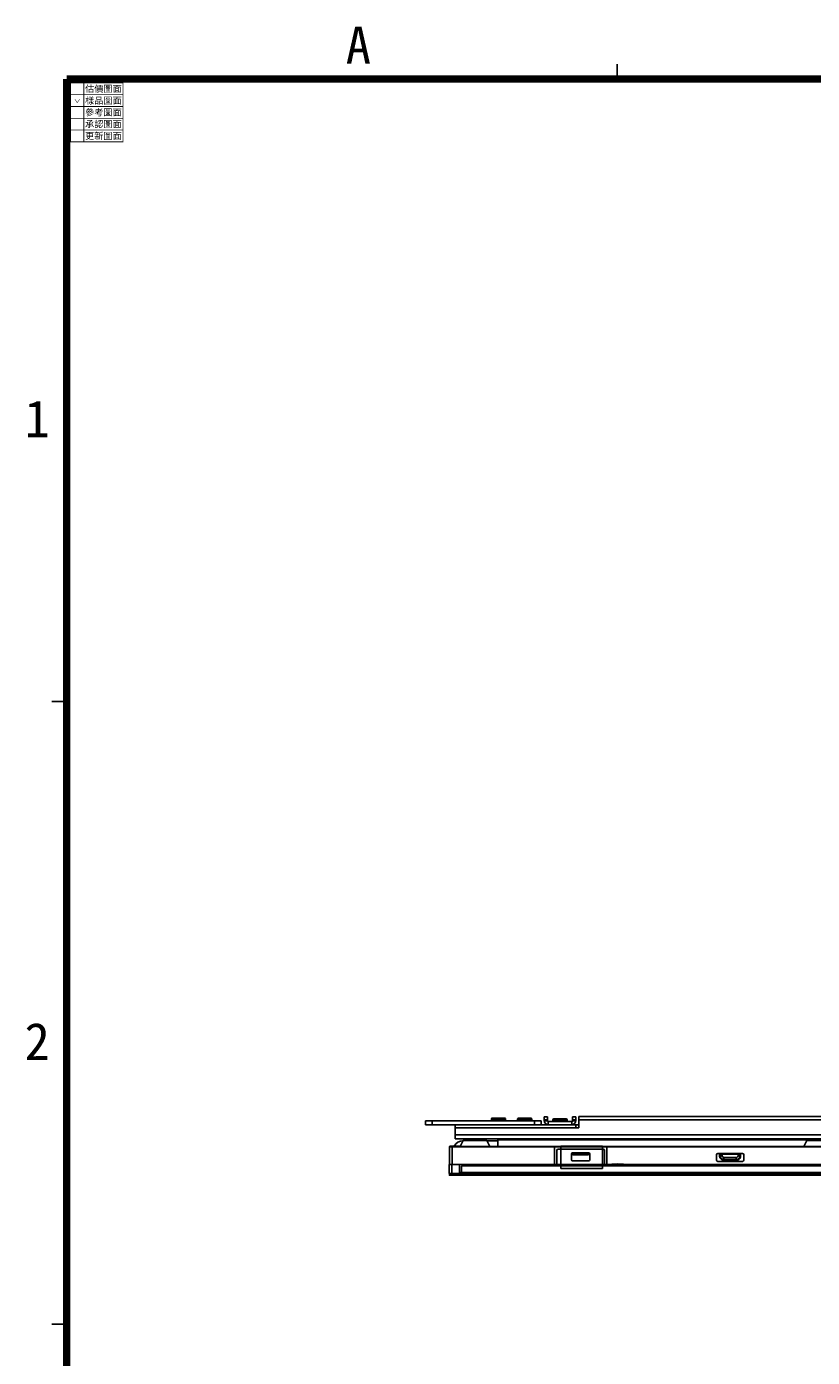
# Model space of a CAD drawing. Header units: millimetres. Extents: x 0 to 1852, y 0 to 1359.
# Tile 29 of 54: x 70 to 370, y 786 to 1294. Entities that reach past the tile are written whole.
import ezdxf

# ---------------------------------------------------------------- set-up
doc = ezdxf.new("R2010")
doc.units = ezdxf.units.MM
doc.header["$LTSCALE"] = 65.395
doc.layers.get('0').update_dxf_attribs({"linetype": 'CONTINUOUS'})
doc.layers.add('02___PRT_ALL_AXES', color=7, linetype='CONTINUOUS')
doc.styles.add('TEXTSTYLE_1', font='gdt', dxfattribs={"width": 0.8})
doc.styles.add('TEXTSTYLE_2', font='txt')
doc.styles.add('TEXTSTYLE_4', font='kaiu.ttf')

msp = doc.modelspace()

# ---------------------------------------------------------------- linework, layer by layer
at = {"color": 7, "linetype": 'Continuous'}
for p, q in [((295.199, 1279.906), (295.199, 1274.242)), ((86.606, 1272.899), (86.293, 1272.586)), ((86.606, 1272.586), (86.293, 1272.899)), ((85.834, 1161.861), (84.065, 1160.092)), ((85.834, 1160.092), (84.065, 1161.861)), ((79.286, 1036.384), (84.949, 1036.384)), ((222.071, 876.267), (222.071, 874.767)), ((222.071, 876.267), (266.171, 876.267)), ((224.571, 876.267), (224.571, 874.767)), ((247.211, 876.967), (252.611, 876.967)), ((247.211, 876.567), (252.611, 876.567)), ((252.311, 877.267), (247.511, 877.267)), ((252.611, 876.567), (252.611, 876.967)), ((257.211, 876.967), (262.611, 876.967)), ((257.211, 876.567), (262.611, 876.567)), ((262.311, 877.267), (257.511, 877.267)), ((262.611, 876.567), (262.611, 876.967)), ((263.671, 876.267), (263.671, 874.767)), ((266.171, 876.267), (266.171, 874.767)), ((268.611, 877.767), (267.411, 877.767)), ((268.611, 876.567), (267.411, 876.567)), ((267.411, 876.267), (268.611, 876.267)), ((268.611, 876.267), (268.611, 877.767)), ((268.911, 874.767), (268.911, 875.967)), ((268.911, 875.967), (277.911, 875.967)), ((270.711, 876.667), (276.111, 876.667)), ((270.711, 876.267), (276.111, 876.267)), ((275.811, 876.967), (271.011, 876.967)), ((276.111, 876.267), (276.111, 876.667)), ((277.911, 874.767), (277.911, 875.967)), ((278.211, 876.267), (278.211, 877.767)), ((278.211, 877.767), (279.411, 877.767)), ((278.211, 876.567), (279.411, 876.567)), ((279.411, 876.267), (278.211, 876.267)), ((279.411, 874.667), (280.611, 874.667)), ((231.171, 859.555), (231.171, 866.366)), ((273.671, 866.366), (231.171, 866.366)), ((231.321, 866.514), (235.299, 866.514)), ((232.171, 866.366), (232.171, 859.555)), ((233.711, 866.467), (273.671, 866.467)), ((234.911, 866.467), (234.911, 866.366)), ((236.411, 868.664), (235.274, 866.467)), ((245.412, 868.664), (236.411, 868.664)), ((245.412, 868.664), (246.548, 866.467)), ((249.651, 868.596), (245.412, 868.596)), ((268.311, 869.062), (249.651, 869.062)), ((249.651, 869.002), (249.651, 868.945)), ((249.651, 869.002), (367.923, 869.002)), ((249.651, 866.467), (249.651, 868.943)), ((367.878, 868.943), (249.651, 868.943)), ((270.111, 869.076), (268.311, 869.076)), ((271.711, 869.062), (270.111, 869.062)), ((271.271, 859.955), (271.271, 866.366)), ((276.711, 869.076), (271.711, 869.076)), ((272.171, 859.555), (272.171, 864.955)), ((272.671, 865.455), (289.871, 865.455)), ((273.671, 858.014), (273.671, 866.514)), ((273.671, 866.514), (289.671, 866.514)), ((289.671, 866.334), (273.671, 866.334)), ((367.992, 869.062), (276.711, 869.062)), ((289.671, 858.014), (289.671, 866.514)), ((289.671, 866.467), (533.671, 866.467)), ((533.671, 866.366), (289.671, 866.366)), ((290.371, 864.955), (290.371, 859.555)), ((291.271, 866.366), (291.271, 859.955)), ((367.661, 868.664), (366.524, 866.467)), ((376.662, 868.664), (367.661, 868.664)), ((231.071, 856.114), (231.071, 859.555)), ((231.071, 859.555), (775.751, 859.555)), ((232.071, 859.555), (232.071, 855.914)), ((235.071, 856.514), (235.071, 859.555)), ((277.771, 861.355), (277.771, 863.555)), ((278.171, 863.955), (284.371, 863.955)), ((284.371, 860.955), (278.171, 860.955)), ((278.271, 863.755), (278.271, 863.126)), ((284.271, 863.755), (278.271, 863.755)), ((278.271, 863.262), (284.271, 863.262)), ((284.271, 863.262), (284.271, 863.755)), ((284.771, 863.555), (284.771, 861.355)), ((333.211, 861.267), (333.211, 863.267)), ((333.711, 863.767), (343.111, 863.767)), ((343.111, 860.767), (333.711, 860.767)), ((334.411, 863.567), (334.411, 862.715)), ((334.411, 863.567), (342.411, 863.567)), ((334.611, 862.916), (334.411, 862.715)), ((334.611, 862.916), (334.611, 863.567)), ((334.611, 862.916), (335.384, 862.916)), ((335.384, 863.567), (335.384, 862.916)), ((335.86, 861.267), (336.06, 861.467)), ((335.86, 861.267), (340.962, 861.267)), ((336.06, 861.467), (336.06, 862.239)), ((336.06, 862.239), (340.762, 862.239)), ((340.762, 861.467), (336.06, 861.467)), ((340.762, 861.467), (340.762, 862.239)), ((340.762, 861.467), (340.962, 861.267)), ((341.438, 862.916), (341.438, 863.567)), ((342.211, 862.916), (341.438, 862.916)), ((342.211, 863.567), (342.211, 862.916)), ((342.411, 862.715), (342.211, 862.916)), ((342.411, 862.715), (342.411, 863.567)), ((343.611, 863.267), (343.611, 861.267)), ((231.071, 856.114), (775.751, 856.114)), ((231.071, 855.559), (231.071, 855.479)), ((775.751, 855.479), (231.071, 855.479)), ((231.271, 855.914), (775.551, 855.914)), ((232.271, 855.709), (232.271, 855.914)), ((232.421, 855.559), (232.271, 855.709)), ((232.771, 855.709), (232.621, 855.559)), ((232.771, 855.914), (232.771, 855.709)), ((774.051, 855.709), (232.771, 855.709)), ((771.751, 856.514), (235.071, 856.514)), ((235.751, 856.714), (235.751, 858.814)), ((235.951, 859.014), (771.551, 859.014)), ((289.671, 858.014), (273.671, 858.014)), ((79.286, 798.525), (84.949, 798.525))]:
    msp.add_line(p, q, dxfattribs=at)
at = {"color": 3, "linetype": 'Continuous'}
for p, q in [((222.071, 874.767), (279.411, 874.767)), ((233.411, 874.767), (233.411, 869.367)), ((267.411, 876.267), (267.411, 877.767)), ((279.411, 877.767), (279.411, 876.267)), ((279.411, 874.767), (279.411, 873.567)), ((280.611, 877.867), (280.611, 873.567)), ((280.611, 877.867), (381.211, 877.867)), ((280.611, 876.667), (381.211, 876.667)), ((233.411, 873.567), (280.611, 873.567)), ((233.411, 870.867), (773.411, 870.867)), ((233.411, 869.367), (773.411, 869.367)), ((775.751, 855.559), (231.071, 855.559))]:
    msp.add_line(p, q, dxfattribs=at)
at = {"color": 5, "linetype": 'Continuous', "const_width": 2.832}
for points in [[(84.949, 84.949), (84.949, 1274.242)], [(84.949, 1274.242), (1766.949, 1274.242)]]:
    msp.add_lwpolyline(points, dxfattribs=at)
at = {"color": 40, "linetype": 'Continuous', "const_width": 0.3}
for points in [[(86.299, 1272.742), (106.599, 1272.742)], [(86.449, 1272.742), (86.449, 1250.242)], [(91.449, 1272.742), (91.449, 1250.242)], [(106.449, 1272.742), (106.449, 1250.242)], [(86.449, 1268.242), (106.449, 1268.242)], [(86.449, 1263.742), (106.449, 1263.742)], [(86.449, 1259.242), (106.449, 1259.242)], [(86.449, 1254.742), (106.449, 1254.742)], [(86.299, 1250.242), (106.599, 1250.242)]]:
    msp.add_lwpolyline(points, dxfattribs=at)
at = {"color": 7, "linetype": 'Continuous'}
for centre, radius, start, end in [((247.511, 876.967), 0.3, 90, 180), ((247.511, 876.567), 0.3, 180, 270), ((252.311, 876.967), 0.3, 0, 90), ((252.311, 876.567), 0.3, 270, 360), ((257.511, 876.967), 0.3, 90, 180), ((257.511, 876.567), 0.3, 180, 270), ((262.311, 876.967), 0.3, 0, 90), ((262.311, 876.567), 0.3, 270, 360), ((268.911, 876.267), 0.3, 180, 270), ((271.011, 876.667), 0.3, 90, 180), ((271.011, 876.267), 0.3, 180, 270), ((275.811, 876.667), 0.3, 0, 90), ((275.811, 876.267), 0.3, 270, 360), ((277.911, 876.267), 0.3, 270, 360), ((237.565, 868.067), 1.3, 90, 152.64926), ((244.257, 868.067), 1.3, 27.35074, 90), ((368.815, 868.067), 1.3, 90, 152.64926), ((231.321, 866.334), 0.18, 90, 180), ((236.411, 864.596), 4, 90, 150.97083), ((233.711, 865.667), 0.8, 90, 118.27028), ((272.671, 864.955), 0.5, 90, 180), ((289.871, 864.955), 0.5, 0, 90), ((270.871, 859.955), 0.4, 270, 360), ((278.171, 863.555), 0.4, 90, 180), ((278.171, 861.355), 0.4, 180, 270), ((284.371, 863.555), 0.4, 0, 90), ((284.371, 861.355), 0.4, 270, 360), ((291.671, 859.955), 0.4, 180, 270), ((295.411, 836.709), 23.042, 82.52151, 97.47849), ((333.711, 863.267), 0.5, 90, 180), ((333.711, 861.267), 0.5, 180, 270), ((336.113, 862.968), 1.502, 182.00887, 267.99113), ((340.709, 862.968), 1.502, 272.00766, 357.9926), ((343.111, 863.267), 0.5, 0, 90), ((343.111, 861.267), 0.5, 270, 360), ((231.271, 856.114), 0.2, 180, 269.99982), ((235.951, 858.814), 0.2, 90, 180)]:
    msp.add_arc(centre, radius, start, end, dxfattribs=at)
at = {"color": 3, "linetype": 'Continuous'}
for centre, start, end in [((268.911, 876.267), 180, 270), ((277.911, 876.267), 270, 360)]:
    msp.add_arc(centre, 1.5, start, end, dxfattribs=at)
at = {"color": 7, "linetype": 'Continuous'}
msp.add_ellipse((335.964, 862.819), major_axis=(-1.134, -1.134), ratio=0.9351131, start_param=-0.7518794, end_param=0.7518794, dxfattribs=at)
for points, knots in [([(335.384, 862.916), (335.39, 862.743), (335.521, 862.376), (335.887, 862.245), (336.06, 862.239)], [0, 0, 0, 0, 0.4999923, 1, 1, 1, 1]), ([(340.762, 862.239), (340.935, 862.245), (341.301, 862.376), (341.433, 862.743), (341.438, 862.916)], [0, 0, 0, 0, 0.4999834, 1, 1, 1, 1]), ([(340.962, 861.267), (341.333, 861.267), (342.113, 861.565), (342.411, 862.345), (342.411, 862.715)], [0, 0, 0, 0, 0.5000448, 1, 1, 1, 1])]:
    msp.add_open_spline(points, degree=3, knots=knots, dxfattribs=at)
at = {"layer": '02___PRT_ALL_AXES', "color": 7, "linetype": 'Continuous'}
for p, q in [((247.211, 876.967), (247.211, 876.567)), ((252.611, 876.967), (252.611, 876.567)), ((257.211, 876.967), (257.211, 876.567)), ((262.611, 876.967), (262.611, 876.567)), ((270.711, 876.667), (270.711, 876.267)), ((276.111, 876.667), (276.111, 876.267))]:
    msp.add_line(p, q, dxfattribs=at)

# ---------------------------------------------------------------- texts
at = {"color": 7, "linetype": 'Continuous', "line_spacing_factor": 0.9}
for s, insert, char_height, width, attachment_point, style in [('A', (191.544, 1294.249), 14.158, 14.15825, 1, 'TEXTSTYLE_2'), ('估價圖面', (98.949, 1271.742), 2.5, 21.22642, 2, 'TEXTSTYLE_4'), ('樣品圖面', (98.949, 1267.242), 2.5, 21.22642, 2, 'TEXTSTYLE_4'), ('參考圖面', (98.949, 1262.742), 2.5, 21.22642, 2, 'TEXTSTYLE_4'), ('承認圖面', (98.949, 1258.242), 2.5, 21.22642, 2, 'TEXTSTYLE_4'), ('更新圖面', (98.949, 1253.742), 2.5, 21.22642, 2, 'TEXTSTYLE_4'), ('1', (68.834, 1151.516), 14.158, 14.15825, 1, 'TEXTSTYLE_2'), ('2', (68.834, 913.657), 14.158, 14.15825, 1, 'TEXTSTYLE_2')]:
    msp.add_mtext(s, dxfattribs=dict(at, insert=insert, char_height=char_height, width=width, attachment_point=attachment_point, style=style))
at = {"color": 2, "linetype": 'Continuous', "insert": (88.949, 1266.992), "char_height": 2, "width": 4.83333, "attachment_point": 2, "line_spacing_factor": 0.9, "style": 'TEXTSTYLE_1'}
msp.add_mtext('{\\Fgdt;w}', dxfattribs=at)

doc.saveas('drawing.dxf')
